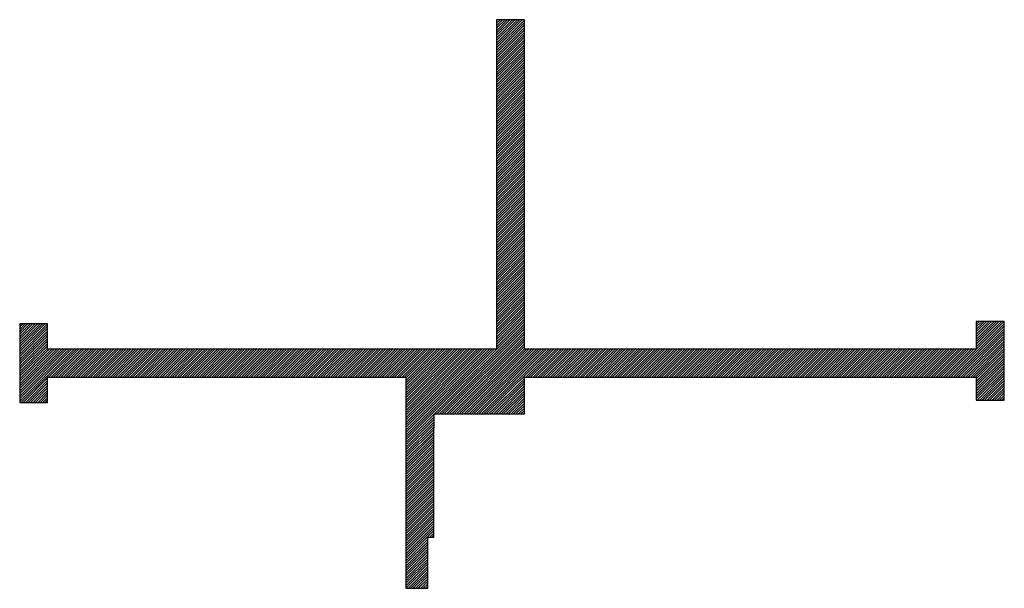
# Model space of a CAD drawing. Header units: millimetres. Extents: x 28 to 380, y 47 to 250.
import ezdxf

# ---------------------------------------------------------------- set-up
doc = ezdxf.new("R2010")
doc.units = ezdxf.units.MM
doc.header["$MEASUREMENT"] = 0
doc.layers.add('traces', color=25, linetype='Continuous', true_color=0x996633)

msp = doc.modelspace()

# ---------------------------------------------------------------- linework, layer by layer
at = {"layer": 'traces'}
for p, q in [((198.34, 249.6), (198.73, 250)), ((198.34, 248.72), (199.62, 250)), ((198.34, 247.83), (200.5, 250)), ((198.34, 246.95), (201.39, 250)), ((198.34, 246.06), (202.27, 250)), ((198.34, 245.18), (203.15, 250)), ((198.34, 244.3), (204.04, 250)), ((198.34, 243.41), (204.92, 250)), ((198.34, 242.53), (205.81, 250)), ((198.34, 241.65), (206.69, 250)), ((198.34, 240.76), (207.57, 250)), ((198.34, 239.88), (208.34, 249.88)), ((198.34, 238.99), (208.34, 248.99)), ((198.34, 238.11), (208.34, 248.11)), ((198.34, 237.23), (208.34, 247.23)), ((198.34, 236.34), (208.34, 246.34)), ((198.34, 235.46), (208.34, 245.46)), ((198.34, 234.57), (208.34, 244.57)), ((198.34, 233.69), (208.34, 243.69)), ((198.34, 232.81), (208.34, 242.81)), ((198.34, 231.92), (208.34, 241.92)), ((198.34, 231.04), (208.34, 241.04)), ((198.34, 230.15), (208.34, 240.15)), ((198.34, 229.27), (208.34, 239.27)), ((198.34, 228.39), (208.34, 238.39)), ((198.34, 227.5), (208.34, 237.5)), ((198.34, 226.62), (208.34, 236.62)), ((198.34, 225.74), (208.34, 235.74)), ((198.34, 224.85), (208.34, 234.85)), ((198.34, 223.97), (208.34, 233.97)), ((198.34, 223.08), (208.34, 233.08)), ((198.34, 222.2), (208.34, 232.2)), ((198.34, 221.32), (208.34, 231.32)), ((198.34, 220.43), (208.34, 230.43)), ((198.34, 219.55), (208.34, 229.55)), ((198.34, 218.66), (208.34, 228.66)), ((198.34, 217.78), (208.34, 227.78)), ((198.34, 216.9), (208.34, 226.9)), ((198.34, 216.01), (208.34, 226.01)), ((198.34, 215.13), (208.34, 225.13)), ((198.34, 214.25), (208.34, 224.25)), ((198.34, 213.36), (208.34, 223.36)), ((198.34, 212.48), (208.34, 222.48)), ((198.34, 211.59), (208.34, 221.59)), ((198.34, 210.71), (208.34, 220.71)), ((198.34, 209.83), (208.34, 219.83)), ((198.34, 208.94), (208.34, 218.94)), ((198.34, 208.06), (208.34, 218.06)), ((198.34, 207.17), (208.34, 217.17)), ((198.34, 206.29), (208.34, 216.29)), ((198.34, 205.41), (208.34, 215.41)), ((198.34, 204.52), (208.34, 214.52)), ((198.34, 203.64), (208.34, 213.64)), ((198.34, 202.75), (208.34, 212.75)), ((198.34, 201.87), (208.34, 211.87)), ((198.34, 200.99), (208.34, 210.99)), ((198.34, 200.1), (208.34, 210.1)), ((198.34, 199.22), (208.34, 209.22)), ((198.34, 198.34), (208.34, 208.34)), ((198.34, 197.45), (208.34, 207.45)), ((198.34, 196.57), (208.34, 206.57)), ((198.34, 195.68), (208.34, 205.68)), ((198.34, 194.8), (208.34, 204.8)), ((198.34, 193.92), (208.34, 203.92)), ((198.34, 193.03), (208.34, 203.03)), ((198.34, 192.15), (208.34, 202.15)), ((198.34, 191.26), (208.34, 201.26)), ((198.34, 190.38), (208.34, 200.38)), ((198.34, 189.5), (208.34, 199.5)), ((198.34, 188.61), (208.34, 198.61)), ((198.34, 187.73), (208.34, 197.73)), ((198.34, 186.84), (208.34, 196.84)), ((198.34, 185.96), (208.34, 195.96)), ((198.34, 185.08), (208.34, 195.08)), ((198.34, 184.19), (208.34, 194.19)), ((198.34, 183.31), (208.34, 193.31)), ((198.34, 182.43), (208.34, 192.43)), ((198.34, 181.54), (208.34, 191.54)), ((198.34, 180.66), (208.34, 190.66)), ((198.34, 179.77), (208.34, 189.77)), ((198.34, 178.89), (208.34, 188.89)), ((198.34, 178.01), (208.34, 188.01)), ((198.34, 177.12), (208.34, 187.12)), ((198.34, 176.24), (208.34, 186.24)), ((198.34, 175.35), (208.34, 185.35)), ((198.34, 174.47), (208.34, 184.47)), ((198.34, 173.59), (208.34, 183.59)), ((198.34, 172.7), (208.34, 182.7)), ((198.34, 171.82), (208.34, 181.82)), ((198.34, 170.93), (208.34, 180.93)), ((198.34, 170.05), (208.34, 180.05)), ((198.34, 169.17), (208.34, 179.17)), ((198.34, 168.28), (208.34, 178.28)), ((198.34, 167.4), (208.34, 177.4)), ((198.34, 166.52), (208.34, 176.52)), ((198.34, 165.63), (208.34, 175.63)), ((198.34, 164.75), (208.34, 174.75)), ((198.34, 163.86), (208.34, 173.86)), ((198.34, 162.98), (208.34, 172.98)), ((198.34, 162.1), (208.34, 172.1)), ((198.34, 161.21), (208.34, 171.21)), ((198.34, 160.33), (208.34, 170.33)), ((198.34, 159.44), (208.34, 169.44)), ((198.34, 158.56), (208.34, 168.56)), ((198.34, 157.68), (208.34, 167.68)), ((198.34, 156.79), (208.34, 166.79)), ((198.34, 155.91), (208.34, 165.91)), ((198.34, 155.02), (208.34, 165.02)), ((198.34, 154.14), (208.34, 164.14)), ((198.34, 153.26), (208.34, 163.26)), ((198.34, 152.37), (208.34, 162.37)), ((198.34, 151.49), (208.34, 161.49)), ((198.34, 150.61), (208.34, 160.61)), ((198.34, 149.72), (208.34, 159.72)), ((198.34, 148.84), (208.34, 158.84)), ((198.34, 147.95), (208.34, 157.95)), ((198.34, 147.07), (208.34, 157.07)), ((198.34, 146.19), (208.34, 156.19)), ((198.34, 145.3), (208.34, 155.3)), ((198.34, 144.42), (208.34, 154.42)), ((198.34, 143.53), (208.34, 153.53)), ((198.34, 142.65), (208.34, 152.65)), ((198.34, 141.77), (208.34, 151.77)), ((198.34, 140.88), (208.34, 150.88)), ((198.34, 140), (208.34, 150)), ((198.34, 139.11), (208.34, 149.11)), ((198.34, 138.23), (208.34, 148.23)), ((198.34, 137.35), (208.34, 147.35)), ((198.34, 136.46), (208.34, 146.46)), ((198.34, 135.58), (208.34, 145.58)), ((198.34, 134.7), (208.34, 144.7)), ((27.88, 141.02), (28.07, 141.21)), ((27.88, 140.13), (28.96, 141.21)), ((27.88, 139.25), (29.84, 141.21)), ((27.88, 138.36), (30.73, 141.21)), ((27.88, 137.48), (31.61, 141.21)), ((27.88, 136.6), (32.49, 141.21)), ((27.88, 135.71), (33.38, 141.21)), ((27.88, 134.83), (34.26, 141.21)), ((27.88, 133.95), (35.15, 141.21)), ((27.88, 133.06), (36.03, 141.21)), ((27.88, 132.18), (36.91, 141.21)), ((27.88, 131.29), (37.8, 141.21)), ((165.97, 99.68), (208.34, 142.04)), ((176.15, 108.98), (208.34, 141.16)), ((198.34, 133.81), (208.34, 143.81)), ((198.34, 132.93), (208.34, 142.93)), ((359.93, 122.16), (379.76, 142)), ((360.81, 122.16), (379.9, 141.26)), ((369.9, 141.86), (370.04, 142)), ((369.9, 140.98), (370.93, 142)), ((369.9, 140.09), (371.81, 142)), ((369.9, 139.21), (372.69, 142)), ((369.9, 138.33), (373.58, 142)), ((369.9, 137.44), (374.46, 142)), ((369.9, 136.56), (375.35, 142)), ((369.9, 135.67), (376.23, 142)), ((369.9, 134.79), (377.11, 142)), ((369.9, 133.91), (378, 142)), ((369.9, 133.02), (378.88, 142)), ((27.88, 130.41), (37.88, 140.41)), ((27.88, 129.53), (37.88, 139.53)), ((27.88, 128.64), (37.88, 138.64)), ((27.88, 127.76), (37.88, 137.76)), ((177.03, 108.98), (208.34, 140.28)), ((177.92, 108.98), (208.34, 139.39)), ((178.8, 108.98), (208.34, 138.51)), ((179.69, 108.98), (208.34, 137.62)), ((361.69, 122.16), (379.9, 140.37)), ((362.58, 122.16), (379.9, 139.49)), ((363.46, 122.16), (379.9, 138.6)), ((364.35, 122.16), (379.9, 137.72)), ((27.88, 126.87), (37.88, 136.87)), ((27.88, 125.99), (37.88, 135.99)), ((27.88, 125.11), (37.88, 135.11)), ((27.88, 124.22), (37.88, 134.22)), ((180.57, 108.98), (208.34, 136.74)), ((181.45, 108.98), (208.34, 135.86)), ((182.34, 108.98), (208.34, 134.97)), ((183.22, 108.98), (208.34, 134.09)), ((365.23, 122.16), (379.9, 136.84)), ((366.11, 122.16), (379.9, 135.95)), ((367, 122.16), (379.9, 135.07)), ((367.88, 122.16), (379.9, 134.18)), ((27.88, 123.34), (37.88, 133.34)), ((27.88, 122.45), (37.88, 132.45)), ((27.88, 121.57), (38.47, 132.16)), ((27.88, 120.69), (39.35, 132.16)), ((27.88, 119.8), (40.24, 132.16)), ((27.88, 118.92), (41.12, 132.16)), ((27.88, 118.04), (42.01, 132.16)), ((27.88, 117.15), (42.89, 132.16)), ((27.88, 116.27), (43.77, 132.16)), ((27.88, 115.38), (44.66, 132.16)), ((27.88, 114.5), (45.54, 132.16)), ((27.88, 113.62), (46.43, 132.16)), ((28.26, 113.11), (47.31, 132.16)), ((38.19, 122.16), (48.19, 132.16)), ((39.08, 122.16), (49.08, 132.16)), ((39.96, 122.16), (49.96, 132.16)), ((40.84, 122.16), (50.84, 132.16)), ((41.73, 122.16), (51.73, 132.16)), ((42.61, 122.16), (52.61, 132.16)), ((43.5, 122.16), (53.5, 132.16)), ((44.38, 122.16), (54.38, 132.16)), ((45.26, 122.16), (55.26, 132.16)), ((46.15, 122.16), (56.15, 132.16)), ((47.03, 122.16), (57.03, 132.16)), ((47.92, 122.16), (57.92, 132.16)), ((48.8, 122.16), (58.8, 132.16)), ((49.68, 122.16), (59.68, 132.16)), ((50.57, 122.16), (60.57, 132.16)), ((51.45, 122.16), (61.45, 132.16)), ((52.33, 122.16), (62.33, 132.16)), ((53.22, 122.16), (63.22, 132.16)), ((54.1, 122.16), (64.1, 132.16)), ((54.99, 122.16), (64.99, 132.16)), ((55.87, 122.16), (65.87, 132.16)), ((56.75, 122.16), (66.75, 132.16)), ((57.64, 122.16), (67.64, 132.16)), ((58.52, 122.16), (68.52, 132.16)), ((59.41, 122.16), (69.41, 132.16)), ((60.29, 122.16), (70.29, 132.16)), ((61.17, 122.16), (71.17, 132.16)), ((62.06, 122.16), (72.06, 132.16)), ((62.94, 122.16), (72.94, 132.16)), ((63.83, 122.16), (73.83, 132.16)), ((64.71, 122.16), (74.71, 132.16)), ((65.59, 122.16), (75.59, 132.16)), ((66.48, 122.16), (76.48, 132.16)), ((67.36, 122.16), (77.36, 132.16)), ((68.24, 122.16), (78.24, 132.16)), ((69.13, 122.16), (79.13, 132.16)), ((70.01, 122.16), (80.01, 132.16)), ((70.9, 122.16), (80.9, 132.16)), ((71.78, 122.16), (81.78, 132.16)), ((72.66, 122.16), (82.66, 132.16)), ((73.55, 122.16), (83.55, 132.16)), ((74.43, 122.16), (84.43, 132.16)), ((75.32, 122.16), (85.32, 132.16)), ((76.2, 122.16), (86.2, 132.16)), ((77.08, 122.16), (87.08, 132.16)), ((77.97, 122.16), (87.97, 132.16)), ((78.85, 122.16), (88.85, 132.16)), ((79.74, 122.16), (89.74, 132.16)), ((80.62, 122.16), (90.62, 132.16)), ((81.5, 122.16), (91.5, 132.16)), ((82.39, 122.16), (92.39, 132.16)), ((83.27, 122.16), (93.27, 132.16)), ((84.15, 122.16), (94.15, 132.16)), ((85.04, 122.16), (95.04, 132.16)), ((85.92, 122.16), (95.92, 132.16)), ((86.81, 122.16), (96.81, 132.16)), ((87.69, 122.16), (97.69, 132.16)), ((88.57, 122.16), (98.57, 132.16)), ((89.46, 122.16), (99.46, 132.16)), ((90.34, 122.16), (100.34, 132.16)), ((91.23, 122.16), (101.23, 132.16)), ((92.11, 122.16), (102.11, 132.16)), ((92.99, 122.16), (102.99, 132.16)), ((93.88, 122.16), (103.88, 132.16)), ((94.76, 122.16), (104.76, 132.16)), ((95.65, 122.16), (105.65, 132.16)), ((96.53, 122.16), (106.53, 132.16)), ((97.41, 122.16), (107.41, 132.16)), ((98.3, 122.16), (108.3, 132.16)), ((99.18, 122.16), (109.18, 132.16)), ((100.06, 122.16), (110.06, 132.16)), ((100.95, 122.16), (110.95, 132.16)), ((101.83, 122.16), (111.83, 132.16)), ((102.72, 122.16), (112.72, 132.16)), ((103.6, 122.16), (113.6, 132.16)), ((104.48, 122.16), (114.48, 132.16)), ((105.37, 122.16), (115.37, 132.16)), ((106.25, 122.16), (116.25, 132.16)), ((107.14, 122.16), (117.14, 132.16)), ((108.02, 122.16), (118.02, 132.16)), ((108.9, 122.16), (118.9, 132.16)), ((109.79, 122.16), (119.79, 132.16)), ((110.67, 122.16), (120.67, 132.16)), ((111.56, 122.16), (121.56, 132.16)), ((112.44, 122.16), (122.44, 132.16)), ((113.32, 122.16), (123.32, 132.16)), ((114.21, 122.16), (124.21, 132.16)), ((115.09, 122.16), (125.09, 132.16)), ((115.97, 122.16), (125.97, 132.16)), ((116.86, 122.16), (126.86, 132.16)), ((117.74, 122.16), (127.74, 132.16)), ((118.63, 122.16), (128.63, 132.16)), ((119.51, 122.16), (129.51, 132.16)), ((120.39, 122.16), (130.39, 132.16)), ((121.28, 122.16), (131.28, 132.16)), ((122.16, 122.16), (132.16, 132.16)), ((123.05, 122.16), (133.05, 132.16)), ((123.93, 122.16), (133.93, 132.16)), ((124.81, 122.16), (134.81, 132.16)), ((125.7, 122.16), (135.7, 132.16)), ((126.58, 122.16), (136.58, 132.16)), ((127.47, 122.16), (137.47, 132.16)), ((128.35, 122.16), (138.35, 132.16)), ((129.23, 122.16), (139.23, 132.16)), ((130.12, 122.16), (140.12, 132.16)), ((131, 122.16), (141, 132.16)), ((131.88, 122.16), (141.88, 132.16)), ((132.77, 122.16), (142.77, 132.16)), ((133.65, 122.16), (143.65, 132.16)), ((134.54, 122.16), (144.54, 132.16)), ((135.42, 122.16), (145.42, 132.16)), ((136.3, 122.16), (146.3, 132.16)), ((137.19, 122.16), (147.19, 132.16)), ((138.07, 122.16), (148.07, 132.16)), ((138.96, 122.16), (148.96, 132.16)), ((139.84, 122.16), (149.84, 132.16)), ((140.72, 122.16), (150.72, 132.16)), ((141.61, 122.16), (151.61, 132.16)), ((142.49, 122.16), (152.49, 132.16)), ((143.37, 122.16), (153.37, 132.16)), ((144.26, 122.16), (154.26, 132.16)), ((145.14, 122.16), (155.14, 132.16)), ((146.03, 122.16), (156.03, 132.16)), ((146.91, 122.16), (156.91, 132.16)), ((147.79, 122.16), (157.79, 132.16)), ((148.68, 122.16), (158.68, 132.16)), ((149.56, 122.16), (159.56, 132.16)), ((150.45, 122.16), (160.45, 132.16)), ((151.33, 122.16), (161.33, 132.16)), ((152.21, 122.16), (162.21, 132.16)), ((153.1, 122.16), (163.1, 132.16)), ((153.98, 122.16), (163.98, 132.16)), ((154.87, 122.16), (164.87, 132.16)), ((155.75, 122.16), (165.75, 132.16)), ((156.63, 122.16), (166.63, 132.16)), ((157.52, 122.16), (167.52, 132.16)), ((158.4, 122.16), (168.4, 132.16)), ((159.28, 122.16), (169.28, 132.16)), ((160.17, 122.16), (170.17, 132.16)), ((161.05, 122.16), (171.05, 132.16)), ((161.94, 122.16), (171.94, 132.16)), ((162.82, 122.16), (172.82, 132.16)), ((163.7, 122.16), (173.7, 132.16)), ((164.59, 122.16), (174.59, 132.16)), ((165.47, 122.16), (175.47, 132.16)), ((165.97, 121.77), (176.36, 132.16)), ((165.97, 120.89), (177.24, 132.16)), ((165.97, 120.01), (178.12, 132.16)), ((165.97, 119.12), (179.01, 132.16)), ((165.97, 118.24), (179.89, 132.16)), ((165.97, 117.35), (180.78, 132.16)), ((165.97, 116.47), (181.66, 132.16)), ((165.97, 115.59), (182.54, 132.16)), ((165.97, 114.7), (183.43, 132.16)), ((165.97, 113.82), (184.31, 132.16)), ((165.97, 112.93), (185.19, 132.16)), ((165.97, 112.05), (186.08, 132.16)), ((165.97, 111.17), (186.96, 132.16)), ((165.97, 110.28), (187.85, 132.16)), ((165.97, 109.4), (188.73, 132.16)), ((165.97, 108.52), (189.61, 132.16)), ((165.97, 107.63), (190.5, 132.16)), ((165.97, 106.75), (191.38, 132.16)), ((165.97, 105.86), (192.27, 132.16)), ((165.97, 104.98), (193.15, 132.16)), ((165.97, 104.1), (194.03, 132.16)), ((165.97, 103.21), (194.92, 132.16)), ((165.97, 102.33), (195.8, 132.16)), ((165.97, 101.44), (196.69, 132.16)), ((165.97, 100.56), (197.57, 132.16)), ((184.11, 108.98), (208.34, 133.21)), ((184.99, 108.98), (208.34, 132.32)), ((185.87, 108.98), (209.06, 132.16)), ((186.76, 108.98), (209.94, 132.16)), ((187.64, 108.98), (210.83, 132.16)), ((188.52, 108.98), (211.71, 132.16)), ((189.41, 108.98), (212.6, 132.16)), ((190.29, 108.98), (213.48, 132.16)), ((191.18, 108.98), (214.36, 132.16)), ((192.06, 108.98), (215.25, 132.16)), ((192.94, 108.98), (216.13, 132.16)), ((193.83, 108.98), (217.01, 132.16)), ((194.71, 108.98), (217.9, 132.16)), ((208.78, 122.16), (218.78, 132.16)), ((209.67, 122.16), (219.67, 132.16)), ((210.55, 122.16), (220.55, 132.16)), ((211.43, 122.16), (221.43, 132.16)), ((212.32, 122.16), (222.32, 132.16)), ((213.2, 122.16), (223.2, 132.16)), ((214.09, 122.16), (224.09, 132.16)), ((214.97, 122.16), (224.97, 132.16)), ((215.85, 122.16), (225.85, 132.16)), ((216.74, 122.16), (226.74, 132.16)), ((217.62, 122.16), (227.62, 132.16)), ((218.51, 122.16), (228.51, 132.16)), ((219.39, 122.16), (229.39, 132.16)), ((220.27, 122.16), (230.27, 132.16)), ((221.16, 122.16), (231.16, 132.16)), ((222.04, 122.16), (232.04, 132.16)), ((222.92, 122.16), (232.92, 132.16)), ((223.81, 122.16), (233.81, 132.16)), ((224.69, 122.16), (234.69, 132.16)), ((225.58, 122.16), (235.58, 132.16)), ((226.46, 122.16), (236.46, 132.16)), ((227.34, 122.16), (237.34, 132.16)), ((228.23, 122.16), (238.23, 132.16)), ((229.11, 122.16), (239.11, 132.16)), ((230, 122.16), (240, 132.16)), ((230.88, 122.16), (240.88, 132.16)), ((231.76, 122.16), (241.76, 132.16)), ((232.65, 122.16), (242.65, 132.16)), ((233.53, 122.16), (243.53, 132.16)), ((234.41, 122.16), (244.41, 132.16)), ((235.3, 122.16), (245.3, 132.16)), ((236.18, 122.16), (246.18, 132.16)), ((237.07, 122.16), (247.07, 132.16)), ((237.95, 122.16), (247.95, 132.16)), ((238.83, 122.16), (248.83, 132.16)), ((239.72, 122.16), (249.72, 132.16)), ((240.6, 122.16), (250.6, 132.16)), ((241.49, 122.16), (251.49, 132.16)), ((242.37, 122.16), (252.37, 132.16)), ((243.25, 122.16), (253.25, 132.16)), ((244.14, 122.16), (254.14, 132.16)), ((245.02, 122.16), (255.02, 132.16)), ((245.91, 122.16), (255.91, 132.16)), ((246.79, 122.16), (256.79, 132.16)), ((247.67, 122.16), (257.67, 132.16)), ((248.56, 122.16), (258.56, 132.16)), ((249.44, 122.16), (259.44, 132.16)), ((250.32, 122.16), (260.32, 132.16)), ((251.21, 122.16), (261.21, 132.16)), ((252.09, 122.16), (262.09, 132.16)), ((252.98, 122.16), (262.98, 132.16)), ((253.86, 122.16), (263.86, 132.16)), ((254.74, 122.16), (264.74, 132.16)), ((255.63, 122.16), (265.63, 132.16)), ((256.51, 122.16), (266.51, 132.16)), ((257.4, 122.16), (267.4, 132.16)), ((258.28, 122.16), (268.28, 132.16)), ((259.16, 122.16), (269.16, 132.16)), ((260.05, 122.16), (270.05, 132.16)), ((260.93, 122.16), (270.93, 132.16)), ((261.82, 122.16), (271.82, 132.16)), ((262.7, 122.16), (272.7, 132.16)), ((263.58, 122.16), (273.58, 132.16)), ((264.47, 122.16), (274.47, 132.16)), ((265.35, 122.16), (275.35, 132.16)), ((266.23, 122.16), (276.23, 132.16)), ((267.12, 122.16), (277.12, 132.16)), ((268, 122.16), (278, 132.16)), ((268.89, 122.16), (278.89, 132.16)), ((269.77, 122.16), (279.77, 132.16)), ((270.65, 122.16), (280.65, 132.16)), ((271.54, 122.16), (281.54, 132.16)), ((272.42, 122.16), (282.42, 132.16)), ((273.31, 122.16), (283.31, 132.16)), ((274.19, 122.16), (284.19, 132.16)), ((275.07, 122.16), (285.07, 132.16)), ((275.96, 122.16), (285.96, 132.16)), ((276.84, 122.16), (286.84, 132.16)), ((277.73, 122.16), (287.73, 132.16)), ((278.61, 122.16), (288.61, 132.16)), ((279.49, 122.16), (289.49, 132.16)), ((280.38, 122.16), (290.38, 132.16)), ((281.26, 122.16), (291.26, 132.16)), ((282.14, 122.16), (292.14, 132.16)), ((283.03, 122.16), (293.03, 132.16)), ((283.91, 122.16), (293.91, 132.16)), ((284.8, 122.16), (294.8, 132.16)), ((285.68, 122.16), (295.68, 132.16)), ((286.56, 122.16), (296.56, 132.16)), ((287.45, 122.16), (297.45, 132.16)), ((288.33, 122.16), (298.33, 132.16)), ((289.22, 122.16), (299.22, 132.16)), ((290.1, 122.16), (300.1, 132.16)), ((290.98, 122.16), (300.98, 132.16)), ((291.87, 122.16), (301.87, 132.16)), ((292.75, 122.16), (302.75, 132.16)), ((293.64, 122.16), (303.64, 132.16)), ((294.52, 122.16), (304.52, 132.16)), ((295.4, 122.16), (305.4, 132.16)), ((296.29, 122.16), (306.29, 132.16)), ((297.17, 122.16), (307.17, 132.16)), ((298.05, 122.16), (308.05, 132.16)), ((298.94, 122.16), (308.94, 132.16)), ((299.82, 122.16), (309.82, 132.16)), ((300.71, 122.16), (310.71, 132.16)), ((301.59, 122.16), (311.59, 132.16)), ((302.47, 122.16), (312.47, 132.16)), ((303.36, 122.16), (313.36, 132.16)), ((304.24, 122.16), (314.24, 132.16)), ((305.13, 122.16), (315.13, 132.16)), ((306.01, 122.16), (316.01, 132.16)), ((306.89, 122.16), (316.89, 132.16)), ((307.78, 122.16), (317.78, 132.16)), ((308.66, 122.16), (318.66, 132.16)), ((309.55, 122.16), (319.55, 132.16)), ((310.43, 122.16), (320.43, 132.16)), ((311.31, 122.16), (321.31, 132.16)), ((312.2, 122.16), (322.2, 132.16)), ((313.08, 122.16), (323.08, 132.16)), ((313.96, 122.16), (323.96, 132.16)), ((314.85, 122.16), (324.85, 132.16)), ((315.73, 122.16), (325.73, 132.16)), ((316.62, 122.16), (326.62, 132.16)), ((317.5, 122.16), (327.5, 132.16)), ((318.38, 122.16), (328.38, 132.16)), ((319.27, 122.16), (329.27, 132.16)), ((320.15, 122.16), (330.15, 132.16)), ((321.04, 122.16), (331.04, 132.16)), ((321.92, 122.16), (331.92, 132.16)), ((322.8, 122.16), (332.8, 132.16)), ((323.69, 122.16), (333.69, 132.16)), ((324.57, 122.16), (334.57, 132.16)), ((325.45, 122.16), (335.45, 132.16)), ((326.34, 122.16), (336.34, 132.16)), ((327.22, 122.16), (337.22, 132.16)), ((328.11, 122.16), (338.11, 132.16)), ((328.99, 122.16), (338.99, 132.16)), ((329.87, 122.16), (339.87, 132.16)), ((330.76, 122.16), (340.76, 132.16)), ((331.64, 122.16), (341.64, 132.16)), ((332.53, 122.16), (342.53, 132.16)), ((333.41, 122.16), (343.41, 132.16)), ((334.29, 122.16), (344.29, 132.16)), ((335.18, 122.16), (345.18, 132.16)), ((336.06, 122.16), (346.06, 132.16)), ((336.95, 122.16), (346.95, 132.16)), ((337.83, 122.16), (347.83, 132.16)), ((338.71, 122.16), (348.71, 132.16)), ((339.6, 122.16), (349.6, 132.16)), ((340.48, 122.16), (350.48, 132.16)), ((341.36, 122.16), (351.36, 132.16)), ((342.25, 122.16), (352.25, 132.16)), ((343.13, 122.16), (353.13, 132.16)), ((344.02, 122.16), (354.02, 132.16)), ((344.9, 122.16), (354.9, 132.16)), ((345.78, 122.16), (355.78, 132.16)), ((346.67, 122.16), (356.67, 132.16)), ((347.55, 122.16), (357.55, 132.16)), ((348.44, 122.16), (358.44, 132.16)), ((349.32, 122.16), (359.32, 132.16)), ((350.2, 122.16), (360.2, 132.16)), ((351.09, 122.16), (361.09, 132.16)), ((351.97, 122.16), (361.97, 132.16)), ((352.86, 122.16), (362.86, 132.16)), ((353.74, 122.16), (363.74, 132.16)), ((354.62, 122.16), (364.62, 132.16)), ((355.51, 122.16), (365.51, 132.16)), ((356.39, 122.16), (366.39, 132.16)), ((357.27, 122.16), (367.27, 132.16)), ((358.16, 122.16), (368.16, 132.16)), ((359.04, 122.16), (369.04, 132.16)), ((368.77, 122.16), (379.9, 133.3)), ((369.65, 122.16), (379.9, 132.42)), ((369.9, 121.53), (379.9, 131.53)), ((369.9, 120.65), (379.9, 130.65)), ((369.9, 119.77), (379.9, 129.77)), ((369.9, 118.88), (379.9, 128.88)), ((369.9, 118), (379.9, 128)), ((369.9, 117.11), (379.9, 127.11)), ((369.9, 116.23), (379.9, 126.23)), ((369.9, 115.35), (379.9, 125.35)), ((369.9, 114.46), (379.9, 124.46)), ((370.23, 113.9), (379.9, 123.58)), ((29.14, 113.11), (37.88, 121.85)), ((30.03, 113.11), (37.88, 120.96)), ((30.91, 113.11), (37.88, 120.08)), ((195.6, 108.98), (208.34, 121.71)), ((196.48, 108.98), (208.34, 120.83)), ((197.36, 108.98), (208.34, 119.95)), ((371.11, 113.9), (379.9, 122.69)), ((371.99, 113.9), (379.9, 121.81)), ((372.88, 113.9), (379.9, 120.93)), ((373.76, 113.9), (379.9, 120.04)), ((31.79, 113.11), (37.88, 119.2)), ((32.68, 113.11), (37.88, 118.31)), ((33.56, 113.11), (37.88, 117.43)), ((34.45, 113.11), (37.88, 116.54)), ((198.25, 108.98), (208.34, 119.06)), ((199.13, 108.98), (208.34, 118.18)), ((200.02, 108.98), (208.34, 117.3)), ((200.9, 108.98), (208.34, 116.41)), ((374.65, 113.9), (379.9, 119.16)), ((375.53, 113.9), (379.9, 118.27)), ((376.41, 113.9), (379.9, 117.39)), ((377.3, 113.9), (379.9, 116.51)), ((35.33, 113.11), (37.88, 115.66)), ((36.21, 113.11), (37.88, 114.78)), ((37.1, 113.11), (37.88, 113.89)), ((201.78, 108.98), (208.34, 115.53)), ((202.67, 108.98), (208.34, 114.64)), ((203.55, 108.98), (208.34, 113.76)), ((204.43, 108.98), (208.34, 112.88)), ((378.18, 113.9), (379.9, 115.62)), ((379.06, 113.9), (379.9, 114.74)), ((205.32, 108.98), (208.34, 111.99)), ((206.2, 108.98), (208.34, 111.11)), ((207.09, 108.98), (208.34, 110.22)), ((207.97, 108.98), (208.34, 109.34)), ((165.97, 98.79), (176.08, 108.9)), ((165.97, 97.91), (176.07, 108.01)), ((165.97, 97.02), (176.06, 107.12)), ((165.97, 96.14), (176.05, 106.22)), ((165.97, 95.26), (176.04, 105.33)), ((165.97, 94.37), (176.03, 104.44)), ((165.97, 93.49), (176.02, 103.54)), ((165.97, 92.61), (176.01, 102.65)), ((165.97, 91.72), (176, 101.76)), ((165.97, 90.84), (175.99, 100.86)), ((165.97, 89.95), (175.98, 99.97)), ((165.97, 89.07), (175.97, 99.08)), ((165.97, 88.19), (175.97, 98.19)), ((165.97, 87.3), (175.97, 97.3)), ((165.97, 86.42), (175.97, 96.42)), ((165.97, 85.53), (175.97, 95.53)), ((165.97, 84.65), (175.97, 94.65)), ((165.97, 83.77), (175.97, 93.77)), ((165.97, 82.88), (175.97, 92.88)), ((165.97, 82), (175.97, 92)), ((165.97, 81.11), (175.97, 91.11)), ((165.97, 80.23), (175.97, 90.23)), ((165.97, 79.35), (175.97, 89.35)), ((165.97, 78.46), (175.97, 88.46)), ((165.97, 77.58), (175.97, 87.58)), ((165.97, 76.7), (175.97, 86.7)), ((165.97, 75.81), (175.97, 85.81)), ((165.97, 74.93), (175.97, 84.93)), ((165.97, 74.04), (175.97, 84.04)), ((165.97, 73.16), (175.97, 83.16)), ((165.97, 72.28), (175.97, 82.28)), ((165.97, 71.39), (175.97, 81.39)), ((165.97, 70.51), (175.97, 80.51)), ((165.97, 69.62), (175.97, 79.62)), ((165.97, 68.74), (175.97, 78.74)), ((165.97, 67.86), (175.97, 77.86)), ((165.97, 66.97), (175.97, 76.97)), ((165.97, 66.09), (175.97, 76.09)), ((165.97, 65.2), (175.97, 75.2)), ((165.97, 64.32), (175.97, 74.32)), ((165.97, 63.44), (175.97, 73.44)), ((165.97, 62.55), (175.97, 72.55)), ((165.97, 61.67), (175.97, 71.67)), ((165.97, 60.79), (175.97, 70.79)), ((165.97, 59.9), (175.97, 69.9)), ((165.97, 59.02), (175.97, 69.02)), ((165.97, 58.13), (175.97, 68.13)), ((165.97, 57.25), (175.97, 67.25)), ((165.97, 56.37), (173.79, 64.18)), ((174.52, 64.92), (175.97, 66.37)), ((175.41, 64.92), (175.97, 65.48)), ((165.97, 55.48), (173.79, 63.3)), ((165.97, 54.6), (173.79, 62.42)), ((165.97, 53.71), (173.79, 61.53)), ((165.97, 52.83), (173.79, 60.65)), ((165.97, 51.95), (173.79, 59.77)), ((165.97, 51.06), (173.79, 58.88)), ((165.97, 50.18), (173.79, 58)), ((165.97, 49.29), (173.79, 57.11)), ((165.97, 48.41), (173.79, 56.23)), ((165.97, 47.53), (173.79, 55.35)), ((165.97, 46.64), (173.79, 54.46)), ((166.84, 46.63), (173.79, 53.58)), ((167.72, 46.63), (173.79, 52.69)), ((168.6, 46.63), (173.79, 51.81)), ((169.49, 46.63), (173.79, 50.93)), ((170.37, 46.63), (173.79, 50.04)), ((171.26, 46.63), (173.79, 49.16)), ((172.14, 46.63), (173.79, 48.27)), ((173.02, 46.63), (173.79, 47.39))]:
    msp.add_line(p, q, dxfattribs=at)
for points in [[(208.34, 132.16), (208.34, 250), (198.34, 250), (198.34, 132.16)], [(37.88, 132.16), (37.88, 141.21), (27.88, 141.21), (27.88, 113.11), (37.88, 113.11), (37.88, 122.16)], [(369.9, 122.16), (369.9, 113.9), (379.9, 113.9), (379.9, 142), (369.9, 142), (369.9, 132.16)], [(198.34, 132.16), (37.88, 132.16)], [(369.9, 132.16), (208.34, 132.16)], [(37.88, 122.16), (165.97, 122.16)], [(165.97, 122.16), (165.97, 119.48)], [(208.34, 109.5), (208.34, 122.16)], [(208.34, 122.16), (369.9, 122.16)], [(165.97, 119.48), (165.97, 98.54)], [(175.97, 98.54), (176.08, 108.98), (208.34, 108.98), (208.34, 119.48)], [(165.97, 98.54), (165.97, 46.63), (173.79, 46.63)], [(175.97, 64.92), (175.97, 98.54)], [(173.79, 46.63), (173.79, 64.92), (175.97, 64.92)]]:
    msp.add_lwpolyline(points, dxfattribs=at)

doc.saveas('drawing.dxf')
